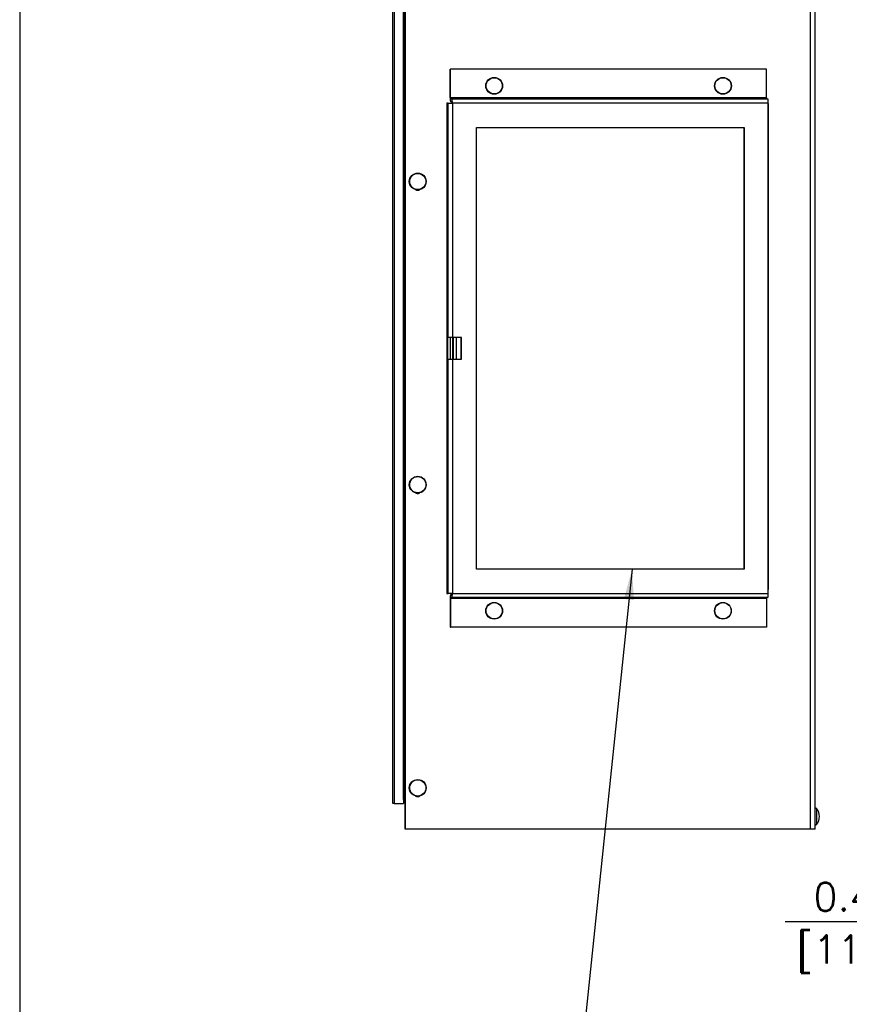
# Model space of a CAD drawing. Header units: inches. Extents: x -1 to 102, y 3 to 82.
# Tile 2 of 19: x -1 to 18, y 32 to 55. Entities that reach past the tile are written whole.
import ezdxf

# ---------------------------------------------------------------- set-up
doc = ezdxf.new("R2010")
doc.units = ezdxf.units.IN
doc.header["$LTSCALE"] = 12
doc.header["$MEASUREMENT"] = 0
doc.header["$PDSIZE"] = -1
doc.linetypes.add('SLD-Solid', pattern=[0])
for name, color, linetype, lineweight in [('DIMENSIONS', 140, 'SLD-Solid', 25), ('DIMENSIONS @ 1', 140, 'SLD-Solid', 25), ('TEXT', 140, 'SLD-Solid', 25), ('TEXT @ 1', 140, 'SLD-Solid', 25)]:
    doc.layers.add(name, color=color, linetype=linetype, lineweight=lineweight)
doc.styles.add('ROMANS', font='romans.shx')
doc.dimstyles.new('FSTD1', dxfattribs={"dimtxt": 0.65, "dimasz": 0.7, "dimexe": 0.5, "dimexo": 0.5, "dimgap": 0.25, "dimtad": 1, "dimzin": 1, "dimdsep": 46, "dimtxsty": 'ROMANS', "dimcen": 0.5, "dimadec": 0, "dimazin": 0, "dimtfac": 1, "dimtmove": 0, "dimatfit": 3, "dimfxl": 0, "dimtolj": 1, "dimarcsym": 0})

# ---------------------------------------------------------------- blocks, each defined once
blk = doc.blocks.new('*D100')
at = {"layer": 'Defpoints', "color": 0}
for p in [(21.081, 41.393), (21.548, 35.973), (21.081, 33.812)]:
    blk.add_point(p, dxfattribs=at)
at = {"layer": 'DIMENSIONS', "color": 0, "lineweight": -2}
for p, q in [((21.081, 40.893), (21.081, 33.312)), ((21.548, 35.473), (21.548, 33.312)), ((20.381, 33.812), (16.426, 33.812)), ((21.548, 33.812), (21.081, 33.812)), ((22.248, 33.812), (22.948, 33.812))]:
    blk.add_line(p, q, dxfattribs=at)
at = {"layer": 'DIMENSIONS', "color": 0}
for points in [[(20.381, 33.929), (20.381, 33.696), (21.081, 33.812)], [(22.248, 33.929), (22.248, 33.696), (21.548, 33.812)]]:
    blk.add_solid(points, dxfattribs=at)
at = {"layer": 'DIMENSIONS', "color": 0, "char_height": 0.65, "attachment_point": 5, "style": 'ROMANS'}
for s, insert in [('\\A1;0.47', (18.053, 34.387)), ('\\A1;[11.9]', (18.053, 33.067))]:
    blk.add_mtext(s, dxfattribs=dict(at, insert=insert))

msp = doc.modelspace()

# ---------------------------------------------------------------- linework, layer by layer
for p, q in [((7.656, 35.953), (7.656, 67.399)), ((7.661, 35.953), (7.661, 67.399)), ((7.62, 36.634), (7.62, 67.238)), ((7.37, 36.541), (7.37, 66.782)), ((7.4, 66.782), (7.4, 36.541)), ((7.62, 66.782), (7.62, 36.634)), ((17.012, 35.953), (17.012, 65.528)), ((17.118, 35.953), (17.118, 65.528)), ((8.697, 53.493), (8.703, 53.493)), ((8.697, 52.833), (8.697, 53.493)), ((8.703, 52.833), (8.703, 53.493)), ((15.995, 53.493), (8.703, 53.493)), ((15.995, 52.833), (15.995, 53.493)), ((15.995, 52.833), (8.703, 52.833)), ((8.738, 52.803), (8.705, 52.803)), ((8.738, 52.743), (8.705, 52.743)), ((16.03, 52.803), (8.738, 52.803)), ((8.649, 52.713), (8.616, 52.713)), ((8.616, 52.713), (8.616, 41.393)), ((8.649, 52.713), (8.746, 52.713)), ((8.649, 47.303), (8.649, 52.713)), ((8.746, 52.713), (8.746, 47.303)), ((16.038, 52.713), (8.746, 52.713)), ((16.038, 41.393), (16.038, 52.713)), ((16.044, 52.683), (16.038, 52.683)), ((16.044, 41.503), (16.044, 52.683)), ((9.304, 52.153), (15.48, 52.153)), ((9.304, 41.953), (9.304, 52.153)), ((15.475, 52.153), (15.475, 41.953)), ((15.48, 52.153), (15.48, 41.953)), ((8.641, 46.803), (8.641, 47.303)), ((8.649, 47.303), (8.641, 47.303)), ((8.746, 47.303), (8.649, 47.303)), ((8.701, 46.803), (8.701, 47.303)), ((8.955, 47.303), (8.746, 47.303)), ((8.752, 47.303), (8.752, 46.803)), ((8.752, 47.303), (8.752, 46.803)), ((8.772, 46.803), (8.772, 47.303)), ((8.837, 47.303), (8.837, 46.803)), ((8.95, 46.803), (8.95, 47.303)), ((8.955, 46.803), (8.955, 47.303)), ((8.641, 46.803), (8.649, 46.803)), ((8.649, 41.393), (8.649, 46.803)), ((8.649, 46.803), (8.746, 46.803)), ((8.746, 46.803), (8.746, 41.393)), ((8.746, 46.803), (8.955, 46.803)), ((15.48, 41.953), (9.304, 41.953)), ((8.616, 41.393), (8.649, 41.393)), ((8.746, 41.393), (8.649, 41.393)), ((8.746, 41.393), (16.038, 41.393)), ((16.044, 41.503), (16.038, 41.503)), ((8.697, 41.273), (8.697, 40.613)), ((8.703, 41.273), (8.703, 40.613)), ((15.995, 41.273), (8.703, 41.273)), ((8.738, 41.363), (8.705, 41.363)), ((8.738, 41.303), (8.705, 41.303)), ((16.03, 41.303), (8.738, 41.303)), ((15.995, 41.273), (15.995, 40.613)), ((8.697, 40.613), (8.703, 40.613)), ((15.995, 40.613), (8.703, 40.613)), ((7.62, 36.634), (7.62, 36.604)), ((7.62, 36.604), (7.656, 36.604)), ((7.62, 36.604), (7.62, 36.541)), ((7.4, 36.541), (7.37, 36.541)), ((7.4, 36.541), (7.62, 36.541)), ((17.154, 36.056), (17.154, 36.429)), ((7.661, 35.953), (7.656, 35.953)), ((17.012, 35.953), (7.661, 35.953)), ((17.118, 35.953), (17.012, 35.953))]:
    msp.add_line(p, q)
for centre in [(9.711, 53.113), (14.991, 53.113), (7.947, 50.903), (7.947, 43.903), (9.711, 40.993), (14.99, 40.993), (7.947, 36.903)]:
    msp.add_circle(centre, 0.194)
for centre, radius, start, end in [((15.984, 52.683), 0.06, 0, 25.9713), ((15.984, 41.503), 0.06, 334.0287, 0), ((7.713, 36.634), 0.093, 198.8225, 232.1673), ((17.138, 36.417), 0.02, 37.9936, 180), ((16.915, 36.243), 0.303, 322.0064, 37.9936), ((17.138, 36.068), 0.02, 180, 322.0064)]:
    msp.add_arc(centre, radius, start, end)
for centre, major_axis in [((9.712, 53.113), (0, 0.187)), ((14.992, 53.113), (0, 0.187)), ((7.948, 50.903), (0, 0.187)), ((7.948, 43.903), (0, -0.187)), ((9.712, 40.993), (0, -0.187)), ((14.992, 40.993), (0, 0.187)), ((7.948, 36.903), (0, -0.187))]:
    msp.add_ellipse(centre, major_axis=major_axis, ratio=0.996195)
for points, weights in [([(8.697, 52.833), (8.697, 52.743), (8.705, 52.743)], [1, 0.707106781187, 1]), ([(8.703, 52.833), (8.703, 52.803), (8.705, 52.803)], [1, 0.707106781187, 1]), ([(8.746, 52.713), (8.746, 52.803), (8.738, 52.803)], [1, 0.707106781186, 1]), ([(8.741, 52.713), (8.741, 52.743), (8.738, 52.743)], [1, 0.707106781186, 1]), ([(15.995, 52.833), (15.995, 52.803), (15.997, 52.803)], [1, 0.707106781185, 1]), ([(16.038, 52.713), (16.038, 52.803), (16.03, 52.803)], [1, 0.707106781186, 1]), ([(7.899, 50.715), (7.944, 50.69), (7.99, 50.713)], [1, 0.88781578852, 1]), ([(7.943, 50.703), (7.964, 50.703), (7.983, 50.712)], [1, 0.979396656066, 1]), ([(7.899, 43.715), (7.944, 43.69), (7.99, 43.713)], [1, 0.88781578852, 1]), ([(7.943, 43.703), (7.964, 43.703), (7.983, 43.712)], [1, 0.979396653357, 1]), ([(8.738, 41.363), (8.741, 41.363), (8.741, 41.393)], [1, 0.707106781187, 1]), ([(8.738, 41.303), (8.746, 41.303), (8.746, 41.393)], [1, 0.707106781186, 1]), ([(16.03, 41.303), (16.038, 41.303), (16.038, 41.393)], [1, 0.707106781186, 1]), ([(8.705, 41.363), (8.697, 41.363), (8.697, 41.273)], [1, 0.707106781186, 1]), ([(8.705, 41.303), (8.703, 41.303), (8.703, 41.273)], [1, 0.707106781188, 1]), ([(15.997, 41.303), (15.995, 41.303), (15.995, 41.273)], [1, 0.707106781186, 1]), ([(7.899, 36.715), (7.944, 36.69), (7.99, 36.713)], [1, 0.88781578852, 1]), ([(7.943, 36.703), (7.964, 36.703), (7.983, 36.712)], [1, 0.979396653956, 1])]:
    msp.add_rational_spline(points, weights, degree=2)
at = {"layer": 'TEXT'}
msp.add_line((-1.239, 81.572), (-1.239, 3.072), dxfattribs=at)

# ---------------------------------------------------------------- dimensions: what is measured, and where the dimension line sits
at = {"layer": 'DIMENSIONS @ 1'}
dim = msp.add_linear_dim(base=(21.081, 33.812), p1=(21.548, 35.973), p2=(21.081, 41.393), dimstyle='FSTD1', override={"dimscale": 1, "dimpost": '\\X', "dimtix": 0, "dimtofl": 1, "dimtmove": 0, "dimatfit": 3}, dxfattribs=at)
dim.commit()
dim.dimension.update_dxf_attribs({"geometry": '*D100', "text_midpoint": (18.053, 33.812)})

# ---------------------------------------------------------------- leaders
at = {"layer": 'TEXT @ 1'}
msp.add_leader([(12.894, 41.95), (11.758, 30.992), (12.698, 30.992)], dimstyle='FSTD1', override={"dimscale": 1}, dxfattribs=at)

doc.saveas('drawing.dxf')
